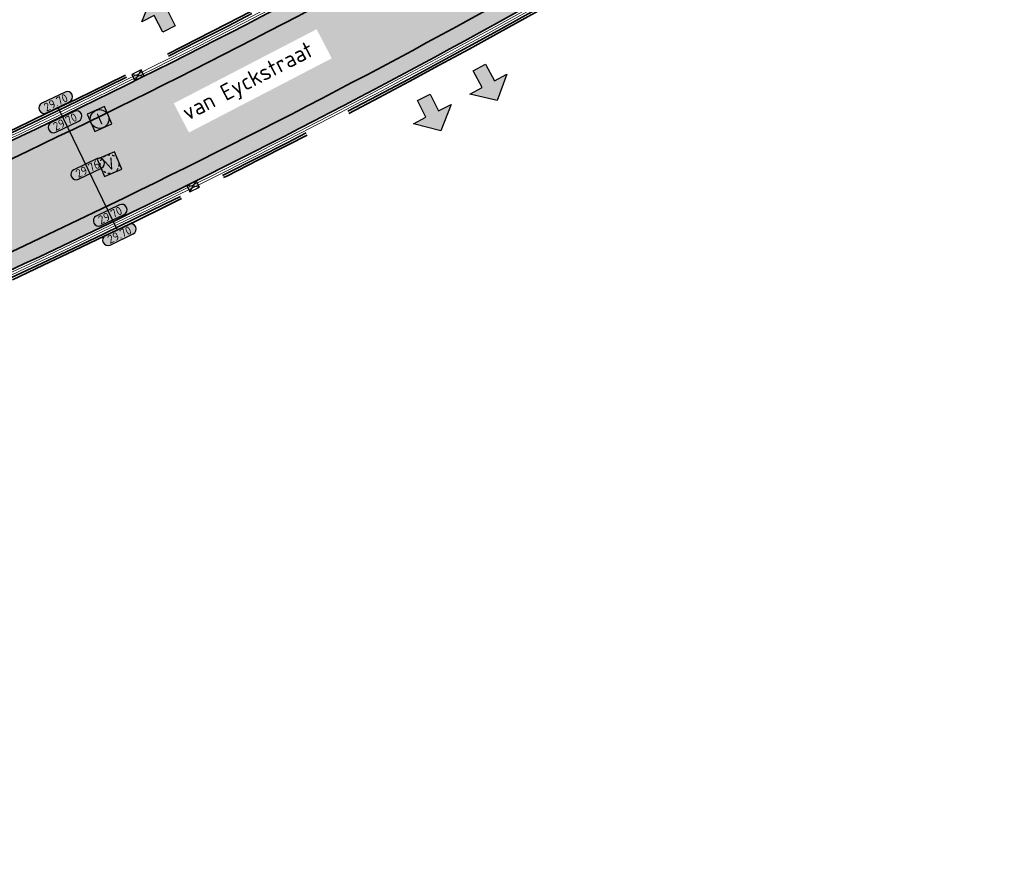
# Model space of a CAD drawing. Header units: metres. Extents: x 199937 to 201628, y 374508 to 375260.
# Tile 44 of 183: x 201258 to 201300, y 374723 to 374759. Entities that reach past the tile are written whole.
import ezdxf
from ezdxf.enums import TextEntityAlignment as Align

# ---------------------------------------------------------------- set-up
doc = ezdxf.new("R2010")
doc.units = ezdxf.units.M
doc.set_wipeout_variables(frame=1)
doc.linetypes.add('HIDDENX2', pattern=[0.75, 0.5, -0.25])
doc.linetypes.add('VH-OPSLUITBAND_100X200', pattern=[16, 8, -2, 4, -2])
doc.layers.add('000___INRIT-PIJL', color=252, linetype='Continuous')
for name, color, linetype, lineweight in [('B-WE-RI-VWA_RIOOLPUT_VALPUT-S', 20, 'Continuous', 25), ('N-WE-OG-HOOGTELIJN-G', 7, 'Continuous', 25), ('N-WE-RI-ITR_RIOOLPUT-S', 84, 'Continuous', 25), ('N-WE-RI-KOLK-S', 7, 'Continuous', 25), ('N-WE-VH-GOOT-G', 170, 'Continuous', 35), ('N-WE-VH-KANTOPSLUITING_OPSLUITBAND_100X200-G', 150, 'VH-OPSLUITBAND_100X200', 35), ('N-WE-VH-KANTVERHARDING_STREKLAAG-G', 60, 'Continuous', 18), ('N-WE-VH-VERHARDING_BETONSTRAATSTEEN-G', 252, 'Continuous', 35), ('X-XX-AL-HOOGTELABEL-S', 7, 'Continuous', 25), ('X-XX-AL-T35', 50, 'Continuous', 35)]:
    doc.layers.add(name, color=color, linetype=linetype, lineweight=lineweight)
doc.layers.add('N-WE-VH-VERHARDING_BETONSTRAATSTEEN_HEIDE-A', color=7, linetype='Continuous', lineweight=0, true_color=0x986657)
doc.layers.add('N-WE-VH-VERHARDING_BETONSTRAATSTEEN_ROOD-A', color=7, linetype='Continuous', lineweight=0, true_color=0xa92c0a)
doc.styles.add('NLCS-ISO', font='NLCS-ISO.ttf')
doc.styles.add('NLCS-ISO-ANNOTATIEF-T18', font='NLCS-ISO.ttf', dxfattribs={"height": 1.8})
doc.styles.add('NLCS-ISO-M200-T35', font='NLCS-ISO.ttf', dxfattribs={"height": 0.7})
pattern_1 = [(114.87936413, (0, 0), (-0.27885998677, 0.10216216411), [0.63, -0.21]), (24.87936413, (-0.38102, -0.1767), (-0.27885998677, 0.10216216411), [0.63, -0.21])]

# ---------------------------------------------------------------- blocks, each defined once
blk = doc.blocks.new('inrit')
h = blk.add_hatch(color=256)
h.dxf.hatch_style = 1
h.paths.add_polyline_path([(0.3, 1), (-0.3, 1), (-0.3, 1.8), (-0.9, 1.8), (0, 2.6), (0.9, 1.8), (0.3, 1.8)])
at = {"color": 3, "flags": 128}
blk.add_lwpolyline([(0.3, 1), (-0.3, 1), (-0.3, 1.8), (-0.9, 1.8), (0, 2.6), (0.9, 1.8), (0.3, 1.8), (0.3, 1)], dxfattribs=at)
blk = doc.blocks.new('SRI-PUT_INSPECTIE-SO')
at = {"lineweight": -3, "flags": 128}
blk.add_lwpolyline([(-2, -2), (2, -2), (2, 2), (-2, 2)], close=True, dxfattribs=at)
at = {"lineweight": -3, "ltscale": 1.5}
blk.add_circle((0, 0), 2, dxfattribs=at)
at = {"ltscale": 0.1, "style": 'NLCS-ISO'}
blk.add_text('I', height=2.5, dxfattribs=at).set_placement((0, -0.01), align=Align.MIDDLE_CENTER)
blk = doc.blocks.new('SRI-PUT_VALPUT-SO')
at = {"lineweight": -3, "flags": 128}
blk.add_lwpolyline([(-2, -2), (2, -2), (2, 2), (-2, 2)], close=True, dxfattribs=at)
at = {"linetype": 'HIDDENX2', "lineweight": -3, "ltscale": 0.25}
blk.add_circle((0, 0), 2, dxfattribs=at)
at = {"ltscale": 0.1, "style": 'NLCS-ISO'}
blk.add_text('V', height=2.5, dxfattribs=at).set_placement((0, -0.01), align=Align.MIDDLE_CENTER)
blk = doc.blocks.new('*U283')
h = blk.add_hatch(color=253)
h.dxf.hatch_style = 1
edge = h.paths.add_edge_path()
edge.add_line((2.73, 1.13), (-2.73, 1.13))
edge.add_arc((-2.73, 0), 1.13, 90, 270)
edge.add_line((-2.73, -1.13), (2.73, -1.13))
edge.add_arc((2.73, 0), 1.13, 270, 450)
blk.add_lwpolyline([(2.73, 1.13), (-2.73, 1.13, 1), (-2.73, -1.13), (2.73, -1.13, 1)], format="xyb", close=True)
at = {"style": 'NLCS-ISO-ANNOTATIEF-T18'}
blk.add_attdef('HGT', text='', height=1.8, dxfattribs=at).set_placement((0, 0), align=Align.MIDDLE_CENTER)
blk = doc.blocks.new('N-SRI-KOLK_STRAAT_450X300-SO')
h = blk.add_hatch(color=256)
h.dxf.hatch_style = 1
h.paths.add_polyline_path([(0, 0.75), (-1.125, 1.5), (-1.125, 0)])
h.paths.add_polyline_path([(1.125, 0), (1.125, 1.5), (0, 0.75)])
for p, q in [((-1.125, 0), (1.125, 1.5)), ((1.125, 0), (-1.125, 1.5))]:
    blk.add_line(p, q)
at = {"flags": 128}
blk.add_lwpolyline([(-1.125, 0), (1.125, 0), (1.125, 1.5), (-1.125, 1.5)], close=True, dxfattribs=at)

msp = doc.modelspace()

# ---------------------------------------------------------------- hatches: boundary and pattern name
at = {"layer": 'N-WE-VH-VERHARDING_BETONSTRAATSTEEN_HEIDE-A', "true_color": 0x986657}
h = msp.add_hatch(dxfattribs=at)
h.set_pattern_fill('AVH-HEI_BSS_KEIFRMT_KEPER-SO', color=25, scale=2, angle=114.8794, pattern_type=2)
h.set_pattern_definition(pattern_1)
h.paths.add_polyline_path([(201255.607, 374751.835, 0.017064), (201276.028, 374762.201), (201279.125, 374763.924), (201278.784, 374764.536), (201275.688, 374762.813, -0.017059), (201255.317, 374752.472, -0.008054), (201232.793, 374742.862), (201228.81, 374741.354), (201229.044, 374740.694), (201233.049, 374742.21, 0.008059)])
h = msp.add_hatch(dxfattribs=at)
h.set_pattern_fill('AVH-HEI_BSS_KEIFRMT_KEPER-SO', color=25, scale=2, angle=114.8794, pattern_type=2)
h.set_pattern_definition(pattern_1)
h.paths.add_polyline_path([(201257.381, 374747.94, 0.017096), (201278.101, 374758.457), (201281.206, 374760.185), (201280.865, 374760.796), (201277.762, 374759.069, -0.017091), (201257.091, 374748.577, -0.008083), (201234.358, 374738.879), (201230.244, 374737.321), (201230.478, 374736.661), (201234.614, 374738.227, 0.008088)])
at = {"layer": 'N-WE-VH-VERHARDING_BETONSTRAATSTEEN_ROOD-A'}
h = msp.add_hatch(dxfattribs=at)
h.set_pattern_fill('AVH-ROO_BSS_KEIFRMT_KEPER-SO', color=36, scale=2, angle=69.8794, pattern_type=2)
h.set_pattern_definition([(69.87936, (201230.24387, 374737.3209), (-0.1249442, 0.26942335), [0.63, -0.21]), (339.87936, (201229.8495, 374737.46539), (-0.1249442, 0.26942335), [0.63, -0.21])])
h.paths.add_polyline_path([(201277.762, 374759.069), (201280.865, 374760.796), (201279.125, 374763.924), (201276.028, 374762.201, -0.017064), (201255.607, 374751.835, -0.008059), (201233.049, 374742.21), (201229.044, 374740.694), (201230.244, 374737.321), (201234.358, 374738.879, 0.008083), (201257.091, 374748.577, 0.017091)])

# ---------------------------------------------------------------- linework, layer by layer
at = {"layer": 'N-WE-OG-HOOGTELIJN-G'}
msp.add_lwpolyline([(201259.503, 374754.9), (201262.018, 374749.696)], dxfattribs=at)
at = {"layer": 'N-WE-VH-GOOT-G'}
msp.add_lwpolyline([(201253.113, 374821.291, -0.40712), (201261.399, 374818.326), (201283.13, 374773.776, -0.398483), (201280.532, 374765.509), (201275.688, 374762.813, -0.017059), (201255.317, 374752.472, -0.008054), (201232.793, 374742.862), (201226.945, 374740.648, -0.431154), (201218.704, 374744.652), (201204.725, 374789.145, -0.319273), (201207.693, 374798.295), (201213.245, 374802.42, -0.052419), (201217.798, 374805.114)], format="xyb", close=True, dxfattribs=at)
msp.add_lwpolyline([(201228.7, 374735.988), (201234.614, 374738.227, 0.008088), (201257.381, 374747.94, 0.017096), (201278.101, 374758.457), (201285.313, 374762.471, 0.019739), (201295.403, 374768.619), (201315.719, 374782.128, -0.431866), (201324.653, 374780.05), (201346.398, 374742.672)], format="xyb", dxfattribs=at)
at = {"layer": 'N-WE-VH-KANTOPSLUITING_OPSLUITBAND_100X200-G'}
for points in [[(201226.874, 374740.942), (201226.839, 374740.929, -0.431154), (201218.99, 374744.741), (201205.011, 374789.235, -0.319273), (201207.872, 374798.054), (201213.424, 374802.179, -0.052419), (201217.923, 374804.841), (201253.238, 374821.019, -0.40712), (201261.13, 374818.194), (201282.861, 374773.644, -0.398483), (201280.386, 374765.771), (201275.543, 374763.076, -0.017057), (201255.192, 374752.745, -0.005218), (201240.642, 374746.439, -0.000751), (201238.537, 374745.556, -0.000307)], [(201226.839, 374741.036), (201226.803, 374741.022, -0.431154), (201219.085, 374744.771), (201205.106, 374789.265, -0.319273), (201207.931, 374797.974), (201213.483, 374802.099, -0.052419), (201217.964, 374804.75), (201253.28, 374820.928, -0.40712), (201261.04, 374818.15), (201282.771, 374773.6, -0.398483), (201280.337, 374765.858), (201275.495, 374763.163, -0.017056), (201255.151, 374752.836, -0.005217), (201240.603, 374746.531, -0.000718), (201238.59, 374745.687, -0.000307)], [(201191.397, 374722.882, 0.005814), (201214.635, 374730.798, 0.0041), (201228.806, 374735.707), (201234.724, 374737.948, 0.00809), (201257.505, 374747.667, 0.017098), (201278.247, 374758.195), (201285.459, 374762.209, 0.019739), (201295.569, 374768.37), (201315.886, 374781.878, -0.431866), (201324.394, 374779.899), (201346.139, 374742.521)], [(201191.428, 374722.787, 0.005813), (201214.668, 374730.703, 0.0041), (201228.841, 374735.613), (201234.761, 374737.855, 0.008091), (201257.547, 374747.576, 0.017099), (201278.295, 374758.107), (201285.508, 374762.121, 0.019739), (201295.624, 374768.286), (201315.941, 374781.795, -0.431866), (201324.307, 374779.849), (201346.052, 374742.47)]]:
    msp.add_lwpolyline(points, format="xyb", dxfattribs=at)
at = {"layer": 'N-WE-VH-KANTVERHARDING_STREKLAAG-G'}
for points in [[(201253.155, 374821.2, -0.40712), (201261.309, 374818.282), (201283.041, 374773.732, -0.398483), (201280.483, 374765.596), (201275.64, 374762.901, -0.017058), (201255.275, 374752.563, -0.008054), (201232.756, 374742.955), (201226.909, 374740.742, -0.431154), (201218.799, 374744.682), (201204.82, 374789.175, -0.319273), (201207.753, 374798.214), (201213.304, 374802.34, -0.052419), (201217.839, 374805.023)], [(201253.197, 374821.11, -0.40712), (201261.219, 374818.238), (201282.951, 374773.688, -0.398483), (201280.435, 374765.683), (201275.592, 374762.988, -0.017057), (201255.234, 374752.654, -0.008053), (201232.719, 374743.048), (201226.874, 374740.835, -0.431154), (201218.895, 374744.712), (201204.916, 374789.205, -0.319273), (201207.812, 374798.134), (201213.364, 374802.259, -0.052419), (201217.881, 374804.932)]]:
    msp.add_lwpolyline(points, format="xyb", close=True, dxfattribs=at)
for points in [[(201228.735, 374735.894), (201234.651, 374738.134, 0.008089), (201257.423, 374747.849, 0.017097), (201278.15, 374758.37), (201285.362, 374762.383, 0.019739), (201295.458, 374768.536), (201315.775, 374782.045, -0.431866), (201324.567, 374780), (201346.312, 374742.621)], [(201228.771, 374735.801), (201234.688, 374738.041, 0.008089), (201257.464, 374747.758, 0.017097), (201278.198, 374758.282), (201285.411, 374762.296, 0.019739), (201295.514, 374768.453), (201315.83, 374781.962, -0.431866), (201324.48, 374779.949), (201346.225, 374742.571)]]:
    msp.add_lwpolyline(points, format="xyb", dxfattribs=at)
at = {"layer": 'N-WE-VH-VERHARDING_BETONSTRAATSTEEN-G'}
for points in [[(201279.125, 374763.924), (201276.028, 374762.201, -0.017064), (201255.607, 374751.835, -0.008059), (201233.049, 374742.21), (201229.044, 374740.694)], [(201230.244, 374737.321), (201234.358, 374738.879, 0.008083), (201257.091, 374748.577, 0.017091), (201277.762, 374759.069), (201280.865, 374760.796)]]:
    msp.add_lwpolyline(points, format="xyb", dxfattribs=at)

# ---------------------------------------------------------------- block references
at = {"layer": '000___INRIT-PIJL'}
for p, rotation in [((201264.675, 374757.363, 29.736), 26.92996161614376), ((201276.975, 374757.497), 208.3544467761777), ((201274.627, 374756.238, 29.73), 206.8845736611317)]:
    msp.add_blockref('inrit', p, dxfattribs=dict(at, rotation=rotation))
at = {"layer": 'B-WE-RI-VWA_RIOOLPUT_VALPUT-S', "xscale": 0.2, "yscale": 0.2, "zscale": 0.2, "rotation": 22.83711683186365}
msp.add_blockref('SRI-PUT_VALPUT-SO', (201261.689, 374752.502, 29.772), dxfattribs=at)
at = {"layer": 'N-WE-RI-ITR_RIOOLPUT-S', "xscale": 0.2, "yscale": 0.2, "zscale": 0.2, "rotation": 24.03348930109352}
msp.add_blockref('SRI-PUT_INSPECTIE-SO', (201261.263, 374754.425), dxfattribs=at)
at = {"layer": 'N-WE-RI-KOLK-S', "xscale": 0.2, "yscale": 0.2, "zscale": 0.2}
for p, rotation in [((201262.834, 374756.42), 206.392169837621), ((201265.316, 374751.423), 26.42357917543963)]:
    msp.add_blockref('N-SRI-KOLK_STRAAT_450X300-SO', p, dxfattribs=dict(at, rotation=rotation))
at = {"layer": 'X-XX-AL-HOOGTELABEL-S', "xscale": 0.2, "yscale": 0.2, "zscale": 0.2, "rotation": 25.76017546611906}
for p, values in [((201259.396, 374755.128), {'HGT': '29.70'}), ((201259.791, 374754.305), {'HGT': '29.70'}), ((201260.76, 374752.298), {'HGT': '29.76'}), ((201261.714, 374750.324), {'HGT': '29.70'}), ((201262.108, 374749.491), {'HGT': '29.70'})]:
    msp.add_blockref('*U283', p, dxfattribs=at).add_auto_attribs(values)

# ---------------------------------------------------------------- next in the draw order: wipeouts: each hides what was drawn before it
msp.add_wipeout([(201265.07, 374753.848), (201271.159, 374757.009), (201270.513, 374758.251), (201264.425, 374755.09)]).dxf.layer = 'X-XX-AL-T35'

# ---------------------------------------------------------------- next in the draw order: texts
at = {"layer": 'X-XX-AL-T35', "style": 'NLCS-ISO-M200-T35'}
msp.add_text('van Eyckstraat', height=0.7, rotation=27.4393, dxfattribs=at).set_placement((201265.016, 374754.332))

doc.saveas('drawing.dxf')
